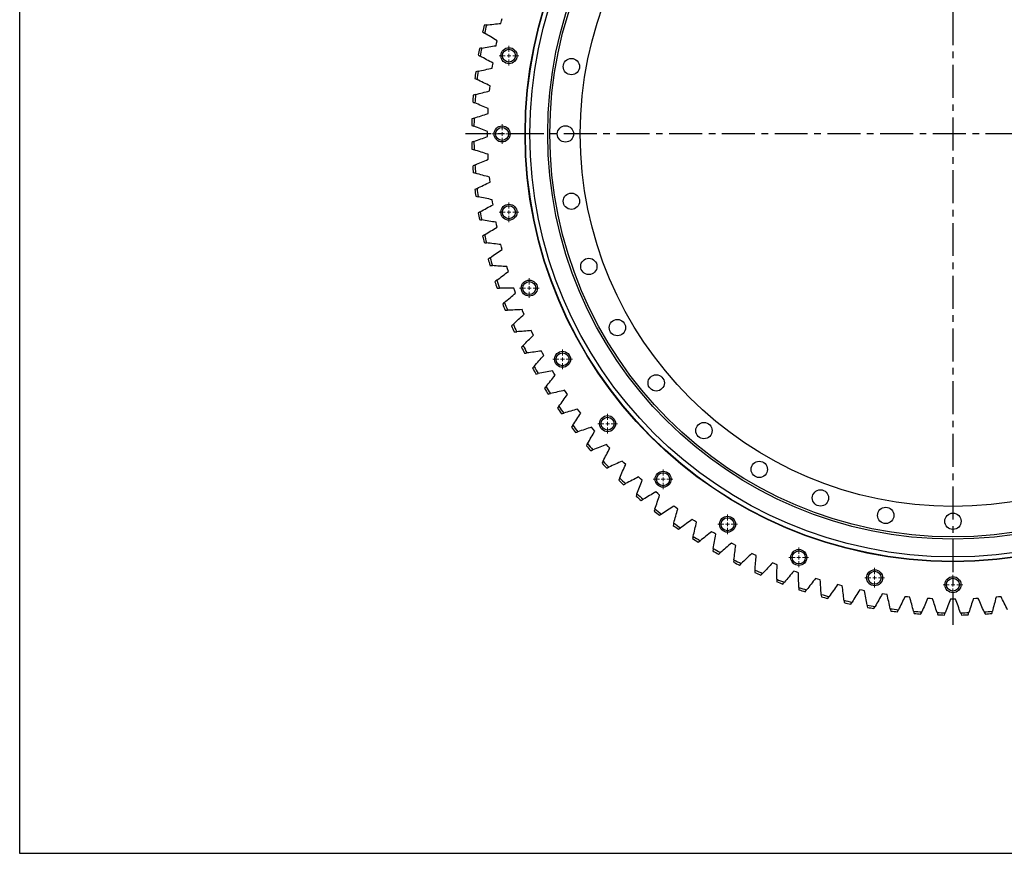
# Model space of a CAD drawing. Header units: millimetres. Extents: x -66 to 5236, y 5043 to 9389.
# Tile 1 of 12: x -66 to 1262, y 5043 to 6168. Entities that reach past the tile are written whole.
import ezdxf

# ---------------------------------------------------------------- set-up
doc = ezdxf.new("R2010")
doc.units = ezdxf.units.MM
doc.header["$LTSCALE"] = 20
doc.linetypes.add('CENTER', pattern=[10.16, 6.35, -1.27, 1.27, -1.27])

# ---------------------------------------------------------------- blocks, each defined once
blk = doc.blocks.new('SW_CENTERMARKSYMBOL_62')
at = {"color": 0, "linetype": 'Continuous', "lineweight": 18}
for p, q in [((-5, 0), (-13.25, 0)), ((0, 0), (-2.5, 0)), ((0, 5), (0, 13.25)), ((0, 0), (0, 2.5)), ((0, 0), (0, -2.5)), ((0, 0), (2.5, 0)), ((5, 0), (13.25, 0)), ((0, -5), (0, -13.25))]:
    blk.add_line(p, q, dxfattribs=at)
blk = doc.blocks.new('SW_CENTERMARKSYMBOL_68')
at = {"color": 0, "linetype": 'Continuous', "lineweight": 18}
for p, q in [((-5, 0), (-13.25, 0)), ((0, 0), (-2.5, 0)), ((0, 5), (0, 13.25)), ((0, 0), (0, 2.5)), ((0, 0), (0, -2.5)), ((0, 0), (2.5, 0)), ((5, 0), (13.25, 0)), ((0, -5), (0, -13.25))]:
    blk.add_line(p, q, dxfattribs=at)
blk = doc.blocks.new('SW_CENTERMARKSYMBOL_69')
at = {"color": 0, "linetype": 'Continuous', "lineweight": 18}
for p, q in [((-5, 0), (-13.25, 0)), ((0, 0), (-2.5, 0)), ((0, 5), (0, 13.25)), ((0, 0), (0, 2.5)), ((0, 0), (0, -2.5)), ((0, 0), (2.5, 0)), ((5, 0), (13.25, 0)), ((0, -5), (0, -13.25))]:
    blk.add_line(p, q, dxfattribs=at)
blk = doc.blocks.new('SW_CENTERMARKSYMBOL_70')
at = {"color": 0, "linetype": 'Continuous', "lineweight": 18}
for p, q in [((-5, 0), (-13.25, 0)), ((0, 0), (-2.5, 0)), ((0, 5), (0, 13.25)), ((0, 0), (0, 2.5)), ((0, 0), (0, -2.5)), ((0, 0), (2.5, 0)), ((5, 0), (13.25, 0)), ((0, -5), (0, -13.25))]:
    blk.add_line(p, q, dxfattribs=at)
blk = doc.blocks.new('SW_CENTERMARKSYMBOL_71')
at = {"color": 0, "linetype": 'Continuous', "lineweight": 18}
for p, q in [((-5, 0), (-13.25, 0)), ((0, 0), (-2.5, 0)), ((0, 5), (0, 13.25)), ((0, 0), (0, 2.5)), ((0, 0), (0, -2.5)), ((0, 0), (2.5, 0)), ((5, 0), (13.25, 0)), ((0, -5), (0, -13.25))]:
    blk.add_line(p, q, dxfattribs=at)
blk = doc.blocks.new('SW_CENTERMARKSYMBOL_72')
at = {"color": 0, "linetype": 'Continuous', "lineweight": 18}
for p, q in [((-5, 0), (-13.25, 0)), ((0, 0), (-2.5, 0)), ((0, 5), (0, 13.25)), ((0, 0), (0, 2.5)), ((0, 0), (0, -2.5)), ((0, 0), (2.5, 0)), ((5, 0), (13.25, 0)), ((0, -5), (0, -13.25))]:
    blk.add_line(p, q, dxfattribs=at)
blk = doc.blocks.new('SW_CENTERMARKSYMBOL_73')
at = {"color": 0, "linetype": 'Continuous', "lineweight": 18}
for p, q in [((-5, 0), (-13.25, 0)), ((0, 0), (-2.5, 0)), ((0, 5), (0, 13.25)), ((0, 0), (0, 2.5)), ((0, 0), (0, -2.5)), ((0, 0), (2.5, 0)), ((5, 0), (13.25, 0)), ((0, -5), (0, -13.25))]:
    blk.add_line(p, q, dxfattribs=at)
blk = doc.blocks.new('SW_CENTERMARKSYMBOL_74')
at = {"color": 0, "linetype": 'Continuous', "lineweight": 18}
for p, q in [((-5, 0), (-13.25, 0)), ((0, 0), (-2.5, 0)), ((0, 5), (0, 13.25)), ((0, 0), (0, 2.5)), ((0, 0), (0, -2.5)), ((0, 0), (2.5, 0)), ((5, 0), (13.25, 0)), ((0, -5), (0, -13.25))]:
    blk.add_line(p, q, dxfattribs=at)
blk = doc.blocks.new('SW_CENTERMARKSYMBOL_75')
at = {"color": 0, "linetype": 'Continuous', "lineweight": 18}
for p, q in [((-5, 0), (-13.25, 0)), ((0, 0), (-2.5, 0)), ((0, 5), (0, 13.25)), ((0, 0), (0, 2.5)), ((0, 0), (0, -2.5)), ((0, 0), (2.5, 0)), ((5, 0), (13.25, 0)), ((0, -5), (0, -13.25))]:
    blk.add_line(p, q, dxfattribs=at)
blk = doc.blocks.new('SW_CENTERMARKSYMBOL_76')
at = {"color": 0, "linetype": 'Continuous', "lineweight": 18}
for p, q in [((-5, 0), (-13.25, 0)), ((0, 0), (-2.5, 0)), ((0, 5), (0, 13.25)), ((0, 0), (0, 2.5)), ((0, 0), (0, -2.5)), ((0, 0), (2.5, 0)), ((5, 0), (13.25, 0)), ((0, -5), (0, -13.25))]:
    blk.add_line(p, q, dxfattribs=at)
blk = doc.blocks.new('SW_CENTERMARKSYMBOL_77')
at = {"color": 0, "linetype": 'Continuous', "lineweight": 18}
for p, q in [((-5, 0), (-13.25, 0)), ((0, 0), (-2.5, 0)), ((0, 5), (0, 13.25)), ((0, 0), (0, 2.5)), ((0, 0), (0, -2.5)), ((0, 0), (2.5, 0)), ((5, 0), (13.25, 0)), ((0, -5), (0, -13.25))]:
    blk.add_line(p, q, dxfattribs=at)

msp = doc.modelspace()

# ---------------------------------------------------------------- linework, layer by layer
at = {"linetype": 'CENTER', "ltscale": 0.35}
for p, q in [((1192.4, 6675.6), (1192.4, 5351.2)), ((1849.9, 6013.4), (534.9, 6013.4))]:
    msp.add_line(p, q, dxfattribs=at)
at = {"color": 7, "linetype": 'Continuous', "lineweight": 25}
for p, q in [((582.9, 6162.6), (583.7, 6165.9)), ((583.7, 6165.9), (584.5, 6169.2)), ((576.3, 6132.5), (576.9, 6135.8)), ((576.9, 6135.8), (577.6, 6139.2)), ((571.7, 6105.5), (572.2, 6108.9)), ((571.2, 6102.1), (571.7, 6105.5)), ((567.6, 6071.5), (567.9, 6074.9)), ((567.9, 6074.9), (568.2, 6078.3)), ((565.5, 6040.8), (565.6, 6044.2)), ((565.6, 6044.2), (565.8, 6047.6)), ((564.9, 6013.4), (564.9, 6016.8)), ((564.9, 6010), (564.9, 6013.4)), ((565.6, 5982.6), (565.5, 5986)), ((565.8, 5979.2), (565.6, 5982.6)), ((567.9, 5951.9), (567.6, 5955.3)), ((568.2, 5948.5), (567.9, 5951.9)), ((571.7, 5921.3), (571.2, 5924.7)), ((572.2, 5918), (571.7, 5921.3)), ((576.9, 5891), (576.3, 5894.3)), ((577.6, 5887.7), (576.9, 5891)), ((583.7, 5860.9), (582.9, 5864.2)), ((584.5, 5857.6), (583.7, 5860.9)), ((591.9, 5831.3), (590.9, 5834.5)), ((592.9, 5828), (591.9, 5831.3)), ((601.6, 5802), (600.4, 5805.2)), ((602.7, 5798.8), (601.6, 5802)), ((612.6, 5773.3), (611.3, 5776.4)), ((614, 5770.1), (612.6, 5773.3)), ((625.1, 5745.1), (623.7, 5748.2)), ((626.6, 5742), (625.1, 5745.1)), ((639, 5717.6), (637.4, 5720.6)), ((640.6, 5714.6), (639, 5717.6)), ((654.2, 5690.8), (652.4, 5693.7)), ((655.9, 5687.9), (654.2, 5690.8)), ((670.6, 5664.8), (668.7, 5667.6)), ((672.5, 5662), (670.6, 5664.8)), ((688.4, 5639.6), (686.3, 5642.3)), ((690.4, 5636.9), (688.4, 5639.6)), ((707.3, 5615.3), (705.2, 5618)), ((709.5, 5612.7), (707.3, 5615.3)), ((727.4, 5592), (725.2, 5594.5)), ((729.7, 5589.5), (727.4, 5592)), ((748.7, 5569.7), (746.3, 5572.1)), ((751.1, 5567.3), (748.7, 5569.7)), ((771, 5548.4), (768.5, 5550.7)), ((773.5, 5546.2), (771, 5548.4)), ((794.3, 5528.3), (791.7, 5530.5)), ((796.9, 5526.2), (794.3, 5528.3)), ((818.6, 5509.4), (815.9, 5511.4)), ((821.3, 5507.4), (818.6, 5509.4)), ((843.8, 5491.6), (840.9, 5493.5)), ((846.6, 5489.8), (843.8, 5491.6)), ((869.8, 5475.2), (866.9, 5476.9)), ((872.7, 5473.4), (869.8, 5475.2)), ((896.6, 5460), (893.6, 5461.6)), ((899.6, 5458.4), (896.6, 5460)), ((924.1, 5446.1), (921, 5447.6)), ((927.2, 5444.7), (924.1, 5446.1)), ((952.3, 5433.6), (949.1, 5435)), ((955.4, 5432.4), (952.3, 5433.6)), ((981, 5422.6), (977.8, 5423.7)), ((984.2, 5421.4), (981, 5422.6)), ((1010.2, 5412.9), (1007, 5413.9)), ((1013.5, 5411.9), (1010.2, 5412.9)), ((1039.9, 5404.7), (1036.6, 5405.5)), ((1043.2, 5403.9), (1039.9, 5404.7)), ((1070, 5397.9), (1066.6, 5398.6)), ((1073.3, 5397.3), (1070, 5397.9)), ((1100.3, 5392.7), (1097, 5393.2)), ((1103.7, 5392.2), (1100.3, 5392.7)), ((1130.9, 5388.9), (1127.5, 5389.2)), ((1134.3, 5388.6), (1130.9, 5388.9)), ((1161.6, 5386.6), (1158.2, 5386.8)), ((1165, 5386.5), (1161.6, 5386.6)), ((1192.4, 5385.9), (1189, 5385.9)), ((1195.8, 5385.9), (1192.4, 5385.9)), ((1223.2, 5386.6), (1219.8, 5386.5)), ((1226.6, 5386.8), (1223.2, 5386.6)), ((1253.9, 5388.9), (1250.5, 5388.6)), ((1257.3, 5389.2), (1253.9, 5388.9))]:
    msp.add_line(p, q, dxfattribs=at)
msp.add_lwpolyline([(-66.1, 9388.9), (5236.2, 9388.9), (5236.2, 5043), (-66.1, 5043)], close=True)
for centre, radius in [((1192.4, 6013.4), 577), ((1192.4, 6013.4), 576.5), ((1192.4, 6013.4), 570.5), ((1192.4, 6013.4), 546.5), ((1192.4, 6013.4), 543.5), ((1192.4, 6013.4), 502.5), ((593.7, 6119), 10.8), ((593.7, 6119), 8.75), ((677.9, 6104.2), 11), ((584.4, 6013.4), 10.8), ((584.4, 6013.4), 8.75), ((669.9, 6013.4), 11), ((677.9, 5922.7), 11), ((593.7, 5907.8), 10.8), ((593.7, 5907.8), 8.75), ((701.4, 5834.7), 11), ((621.1, 5805.5), 10.8), ((621.1, 5805.5), 8.75), ((739.9, 5752.2), 11), ((665.9, 5709.4), 10.8), ((665.9, 5709.4), 8.75), ((792.2, 5677.6), 11), ((726.7, 5622.6), 10.8), ((726.7, 5622.6), 8.75), ((856.6, 5613.2), 11), ((931.2, 5560.9), 11), ((801.6, 5547.7), 10.8), ((801.6, 5547.7), 8.75), ((1013.7, 5522.4), 11), ((888.4, 5486.9), 10.8), ((1101.7, 5498.9), 11), ((1192.4, 5490.9), 11), ((888.4, 5486.9), 8.75), ((984.5, 5442.1), 10.8), ((984.5, 5442.1), 8.75), ((1086.8, 5414.7), 10.8), ((1086.8, 5414.7), 8.75), ((1192.4, 5405.4), 10.8), ((1192.4, 5405.4), 8.75)]:
    msp.add_circle(centre, radius, dxfattribs=at)
for radius, start, end in [(649, 166.9474, 167.7401), (646, 166.8499, 167.8376), (649, 169.7599, 170.5526), (646, 169.6624, 170.6501), (649, 172.5724, 173.3651), (646, 172.4749, 173.4626), (649, 175.3849, 176.1776), (646, 175.2874, 176.2751), (649, 178.1974, 178.9901), (646, 178.0999, 179.0876), (649, 181.0099, 181.8026), (646, 180.9124, 181.9001), (649, 183.8224, 184.6151), (646, 183.7249, 184.7126), (649, 186.6349, 187.4276), (646, 186.5374, 187.5251), (646, 189.3499, 190.3376), (649, 189.4474, 190.2401), (649, 192.2599, 193.0526), (646, 192.1624, 193.1501), (649, 195.0724, 195.8651), (646, 194.9749, 195.9626), (646, 197.7874, 198.7751), (649, 197.8849, 198.6776), (649, 200.6974, 201.4901), (646, 200.5999, 201.5876), (649, 203.5099, 204.3026), (646, 203.4124, 204.4001), (649, 206.3224, 207.1151), (646, 206.2249, 207.2126), (649, 209.1349, 209.9276), (646, 209.0374, 210.0251), (649, 211.9474, 212.7401), (646, 211.8499, 212.8376), (649, 214.7599, 215.5526), (646, 214.6624, 215.6501), (649, 217.5724, 218.3651), (646, 217.4749, 218.4626), (649, 220.3849, 221.1776), (646, 220.2874, 221.2751), (649, 223.1974, 223.9901), (646, 223.0999, 224.0876), (649, 226.0099, 226.8026), (646, 225.9124, 226.9001), (649, 228.8224, 229.6151), (646, 228.7249, 229.7126), (649, 231.6349, 232.4276), (646, 231.5374, 232.5251), (649, 234.4474, 235.2401), (646, 234.3499, 235.3376), (646, 237.1624, 238.1501), (649, 237.2599, 238.0526), (649, 240.0724, 240.8651), (646, 239.9749, 240.9626), (649, 242.8849, 243.6776), (646, 242.7874, 243.7751), (649, 245.6974, 246.4901), (646, 245.5999, 246.5876), (646, 248.4124, 249.4001), (649, 248.5099, 249.3026), (646, 251.2249, 252.2126), (649, 251.3224, 252.1151), (646, 254.0374, 255.0251), (649, 254.1349, 254.9276), (646, 256.8499, 257.8376), (649, 256.9474, 257.7401), (646, 259.6624, 260.6501), (649, 259.7599, 260.5526), (646, 262.4749, 263.4626), (649, 262.5724, 263.3651), (646, 265.2874, 266.2751), (649, 265.3849, 266.1776), (646, 268.0999, 269.0876), (649, 268.1974, 268.9901), (646, 270.9124, 271.9001), (649, 271.0099, 271.8026), (646, 273.7249, 274.7126), (649, 273.8224, 274.6151)]:
    msp.add_arc((1192.4, 6013.4), radius, start, end, dxfattribs=at)
for points in [[(563.4, 6160.4), (569.9, 6161.2), (576.4, 6161.9), (582.9, 6162.6)], [(558.2, 6151.2), (559.1, 6150.7), (560, 6150.1), (560.9, 6149.5)], [(563.4, 6160.4), (562.3, 6160.3), (561.2, 6160.1), (560.2, 6160)], [(577.6, 6139.2), (572, 6142.6), (566.4, 6146), (560.9, 6149.5)], [(556.9, 6129.3), (555.9, 6129.2), (554.8, 6129), (553.8, 6128.8)], [(556.9, 6129.3), (563.4, 6130.5), (569.8, 6131.5), (576.3, 6132.5)], [(552.2, 6119.9), (553.1, 6119.4), (554.1, 6118.9), (555, 6118.4)], [(572.2, 6108.9), (566.4, 6112), (560.7, 6115.2), (555, 6118.4)], [(552, 6098), (550.9, 6097.8), (549.9, 6097.6), (548.9, 6097.3)], [(552, 6098), (558.4, 6099.4), (564.8, 6100.8), (571.2, 6102.1)], [(547.8, 6088.4), (548.7, 6087.9), (549.7, 6087.4), (550.6, 6087)], [(568.2, 6078.3), (562.3, 6081.1), (556.5, 6084), (550.6, 6087)], [(548.6, 6066.5), (554.9, 6068.2), (561.2, 6069.9), (567.6, 6071.5)], [(544.9, 6056.7), (545.8, 6056.3), (546.8, 6055.8), (547.8, 6055.4)], [(548.6, 6066.5), (547.6, 6066.2), (546.5, 6065.9), (545.5, 6065.6)], [(565.8, 6047.6), (559.8, 6050.2), (553.8, 6052.7), (547.8, 6055.4)], [(546.8, 6034.8), (545.8, 6034.5), (544.7, 6034.2), (543.7, 6033.8)], [(546.8, 6034.8), (553, 6036.9), (559.2, 6038.9), (565.5, 6040.8)], [(543.5, 6024.9), (544.5, 6024.5), (545.5, 6024.1), (546.5, 6023.7)], [(564.9, 6016.8), (558.7, 6019.1), (552.6, 6021.4), (546.5, 6023.7)], [(546.5, 6003.1), (545.5, 6002.8), (544.5, 6002.4), (543.5, 6002)], [(546.5, 6003.1), (552.6, 6005.5), (558.7, 6007.8), (564.9, 6010)], [(543.7, 5993), (544.7, 5992.7), (545.8, 5992.3), (546.8, 5992)], [(565.5, 5986), (559.2, 5988), (553, 5990), (546.8, 5992)], [(547.8, 5971.5), (553.8, 5974.1), (559.8, 5976.7), (565.8, 5979.2)], [(547.8, 5971.5), (546.8, 5971), (545.8, 5970.6), (544.9, 5970.2)], [(545.5, 5961.2), (546.5, 5960.9), (547.6, 5960.6), (548.6, 5960.3)], [(567.6, 5955.3), (561.2, 5956.9), (554.9, 5958.6), (548.6, 5960.3)], [(550.6, 5939.9), (556.5, 5942.8), (562.3, 5945.7), (568.2, 5948.5)], [(550.6, 5939.9), (549.7, 5939.4), (548.7, 5938.9), (547.8, 5938.4)], [(548.9, 5929.5), (549.9, 5929.3), (550.9, 5929.1), (552, 5928.8)], [(571.2, 5924.7), (564.8, 5926), (558.4, 5927.4), (552, 5928.8)], [(555, 5908.5), (554.1, 5907.9), (553.1, 5907.4), (552.2, 5906.9)], [(555, 5908.5), (560.7, 5911.7), (566.4, 5914.9), (572.2, 5918)], [(553.8, 5898), (554.8, 5897.9), (555.9, 5897.7), (556.9, 5897.5)], [(576.3, 5894.3), (569.8, 5895.3), (563.4, 5896.4), (556.9, 5897.5)], [(560.9, 5877.3), (566.4, 5880.8), (572, 5884.3), (577.6, 5887.7)], [(560.9, 5877.3), (560, 5876.8), (559.1, 5876.2), (558.2, 5875.6)], [(560.2, 5866.8), (561.2, 5866.7), (562.3, 5866.6), (563.4, 5866.5)], [(582.9, 5864.2), (576.4, 5864.9), (569.9, 5865.7), (563.4, 5866.5)], [(568.4, 5846.5), (573.7, 5850.3), (579.1, 5854), (584.5, 5857.6)], [(568.4, 5846.5), (567.5, 5845.9), (566.6, 5845.3), (565.7, 5844.7)], [(568.1, 5836), (569.2, 5835.9), (570.3, 5835.8), (571.3, 5835.8)], [(590.9, 5834.5), (584.4, 5834.9), (577.9, 5835.3), (571.3, 5835.8)], [(577.3, 5816.1), (576.5, 5815.4), (575.6, 5814.8), (574.8, 5814.1)], [(577.3, 5816.1), (582.5, 5820.1), (587.7, 5824.1), (592.9, 5828)], [(577.6, 5805.6), (578.7, 5805.6), (579.7, 5805.5), (580.8, 5805.5)], [(600.4, 5805.2), (593.9, 5805.3), (587.3, 5805.3), (580.8, 5805.5)], [(587.7, 5786.1), (592.7, 5790.4), (597.7, 5794.6), (602.7, 5798.8)], [(587.7, 5786.1), (586.9, 5785.4), (586.1, 5784.7), (585.3, 5784)], [(588.5, 5775.7), (589.6, 5775.7), (590.7, 5775.7), (591.7, 5775.7)], [(611.3, 5776.4), (604.8, 5776.1), (598.3, 5775.9), (591.7, 5775.7)], [(599.6, 5756.7), (604.3, 5761.2), (609.1, 5765.7), (614, 5770.1)], [(599.6, 5756.7), (598.8, 5756), (598.1, 5755.3), (597.3, 5754.5)], [(600.9, 5746.3), (602, 5746.4), (603.1, 5746.5), (604.1, 5746.6)], [(623.7, 5748.2), (617.2, 5747.6), (610.6, 5747), (604.1, 5746.6)], [(612.9, 5728), (617.4, 5732.7), (622, 5737.4), (626.6, 5742)], [(612.9, 5728), (612.2, 5727.2), (611.4, 5726.4), (610.7, 5725.6)], [(614.7, 5717.6), (615.8, 5717.7), (616.9, 5717.9), (617.9, 5718)], [(637.4, 5720.6), (630.9, 5719.7), (624.4, 5718.8), (617.9, 5718)], [(627.6, 5699.9), (631.9, 5704.8), (636.2, 5709.7), (640.6, 5714.6)], [(627.6, 5699.9), (626.9, 5699.1), (626.2, 5698.3), (625.5, 5697.4)], [(630, 5689.6), (631, 5689.8), (632.1, 5690), (633.1, 5690.2)], [(652.4, 5693.7), (646, 5692.5), (639.6, 5691.3), (633.1, 5690.2)], [(643.7, 5672.5), (647.7, 5677.7), (651.8, 5682.8), (655.9, 5687.9)], [(643.7, 5672.5), (643, 5671.7), (642.4, 5670.9), (641.7, 5670)], [(646.5, 5662.4), (647.6, 5662.7), (648.6, 5662.9), (649.6, 5663.1)], [(668.7, 5667.6), (662.4, 5666.1), (656, 5664.6), (649.6, 5663.1)], [(661.1, 5646), (664.8, 5651.4), (668.7, 5656.7), (672.5, 5662)], [(661.1, 5646), (660.5, 5645.1), (659.8, 5644.3), (659.2, 5643.4)], [(664.4, 5636.1), (665.4, 5636.3), (666.5, 5636.6), (667.5, 5636.9)], [(686.3, 5642.3), (680.1, 5640.5), (673.8, 5638.7), (667.5, 5636.9)], [(679.7, 5620.4), (683.2, 5625.9), (686.8, 5631.4), (690.4, 5636.9)], [(679.7, 5620.4), (679.2, 5619.5), (678.6, 5618.6), (678, 5617.7)], [(705.2, 5618), (699, 5615.8), (692.8, 5613.7), (686.6, 5611.6)], [(683.6, 5610.6), (684.6, 5610.9), (685.6, 5611.3), (686.6, 5611.6)], [(699.6, 5595.7), (702.9, 5601.4), (706.2, 5607.1), (709.5, 5612.7)], [(699.6, 5595.7), (699.1, 5594.8), (698.6, 5593.9), (698.1, 5592.9)], [(725.2, 5594.5), (719.1, 5592), (713, 5589.6), (706.9, 5587.3)], [(703.9, 5586.1), (704.9, 5586.5), (705.9, 5586.9), (706.9, 5587.3)], [(720.7, 5572), (723.7, 5577.9), (726.7, 5583.7), (729.7, 5589.5)], [(720.7, 5572), (720.2, 5571.1), (719.8, 5570.1), (719.3, 5569.2)], [(725.5, 5562.7), (726.5, 5563.1), (727.4, 5563.5), (728.4, 5564)], [(746.3, 5572.1), (740.3, 5569.3), (734.4, 5566.6), (728.4, 5564)], [(743, 5549.4), (745.6, 5555.4), (748.3, 5561.4), (751.1, 5567.3)], [(768.5, 5550.7), (762.7, 5547.7), (756.9, 5544.7), (751, 5541.7)], [(743, 5549.4), (742.5, 5548.4), (742.1, 5547.5), (741.7, 5546.5)], [(748.2, 5540.3), (749.1, 5540.8), (750.1, 5541.3), (751, 5541.7)], [(766.3, 5527.9), (768.6, 5534), (771, 5540.1), (773.5, 5546.2)], [(766.3, 5527.9), (765.9, 5526.9), (765.5, 5525.9), (765.1, 5524.9)], [(791.7, 5530.5), (786, 5527.2), (780.4, 5523.9), (774.7, 5520.6)], [(790.6, 5507.6), (792.7, 5513.8), (794.8, 5520), (796.9, 5526.2)], [(771.9, 5519.1), (772.8, 5519.6), (773.8, 5520.1), (774.7, 5520.6)], [(815.9, 5511.4), (810.4, 5507.8), (804.9, 5504.3), (799.4, 5500.7)], [(790.6, 5507.6), (790.3, 5506.6), (789.9, 5505.6), (789.6, 5504.6)], [(796.7, 5499), (797.6, 5499.6), (798.5, 5500.2), (799.4, 5500.7)], [(815.9, 5488.5), (817.7, 5494.8), (819.5, 5501.1), (821.3, 5507.4)], [(815.9, 5488.5), (815.6, 5487.5), (815.3, 5486.4), (815.1, 5485.4)], [(840.9, 5493.5), (835.7, 5489.7), (830.4, 5485.8), (825, 5482.1)], [(842.1, 5470.6), (843.6, 5477), (845.1, 5483.4), (846.6, 5489.8)], [(822.4, 5480.2), (823.3, 5480.8), (824.1, 5481.5), (825, 5482.1)], [(842.1, 5470.6), (841.9, 5469.6), (841.6, 5468.6), (841.4, 5467.5)], [(866.9, 5476.9), (861.8, 5472.8), (856.7, 5468.7), (851.5, 5464.7)], [(869.2, 5454.1), (870.3, 5460.6), (871.5, 5467), (872.7, 5473.4)], [(849, 5462.7), (849.8, 5463.4), (850.7, 5464), (851.5, 5464.7)], [(893.6, 5461.6), (888.7, 5457.2), (883.8, 5452.9), (878.9, 5448.6)], [(897, 5438.9), (897.8, 5445.4), (898.7, 5451.9), (899.6, 5458.4)], [(869.2, 5454.1), (869, 5453.1), (868.8, 5452), (868.6, 5451)], [(876.4, 5446.5), (877.2, 5447.2), (878.1, 5447.9), (878.9, 5448.6)], [(921, 5447.6), (916.4, 5443), (911.7, 5438.4), (906.9, 5433.9)], [(925.5, 5425.1), (926, 5431.6), (926.6, 5438.2), (927.2, 5444.7)], [(897, 5438.9), (896.9, 5437.9), (896.7, 5436.8), (896.6, 5435.8)], [(904.6, 5431.7), (905.4, 5432.4), (906.2, 5433.2), (906.9, 5433.9)], [(949.1, 5435), (944.7, 5430.1), (940.2, 5425.4), (935.7, 5420.6)], [(954.7, 5412.7), (954.9, 5419.3), (955.1, 5425.8), (955.4, 5432.4)], [(925.5, 5425.1), (925.5, 5424.1), (925.4, 5423), (925.3, 5421.9)], [(933.5, 5418.3), (934.3, 5419.1), (935, 5419.8), (935.7, 5420.6)], [(977.8, 5423.7), (973.6, 5418.7), (969.4, 5413.7), (965.1, 5408.7)], [(984.5, 5401.8), (984.3, 5408.3), (984.2, 5414.9), (984.2, 5421.4)], [(954.7, 5412.7), (954.7, 5411.7), (954.7, 5410.6), (954.7, 5409.5)], [(963, 5406.3), (963.7, 5407.1), (964.4, 5407.9), (965.1, 5408.7)], [(1007, 5413.9), (1003.1, 5408.7), (999.1, 5403.5), (995.1, 5398.3)], [(1014.8, 5392.3), (1014.3, 5398.9), (1013.9, 5405.4), (1013.5, 5411.9)], [(1036.6, 5405.5), (1033, 5400.1), (1029.3, 5394.7), (1025.5, 5389.4)], [(1045.4, 5384.4), (1044.7, 5390.9), (1043.9, 5397.4), (1043.2, 5403.9)], [(984.5, 5401.8), (984.5, 5400.7), (984.5, 5399.7), (984.6, 5398.6)], [(993.1, 5395.8), (993.8, 5396.6), (994.4, 5397.5), (995.1, 5398.3)], [(1014.8, 5392.3), (1014.8, 5391.3), (1014.9, 5390.2), (1015, 5389.1)], [(1066.6, 5398.6), (1063.3, 5393), (1059.8, 5387.5), (1056.3, 5381.9)], [(1076.5, 5377.9), (1075.4, 5384.4), (1074.3, 5390.8), (1073.3, 5397.3)], [(1097, 5393.2), (1093.9, 5387.4), (1090.7, 5381.7), (1087.5, 5376)], [(1107.8, 5373), (1106.4, 5379.4), (1105, 5385.8), (1103.7, 5392.2)], [(1023.6, 5386.7), (1024.3, 5387.6), (1024.9, 5388.5), (1025.5, 5389.4)], [(1045.4, 5384.4), (1045.6, 5383.3), (1045.7, 5382.2), (1045.8, 5381.2)], [(1054.6, 5379.2), (1055.2, 5380.1), (1055.7, 5381), (1056.3, 5381.9)], [(1076.5, 5377.9), (1076.7, 5376.9), (1076.9, 5375.8), (1077, 5374.8)], [(1127.5, 5389.2), (1124.7, 5383.3), (1121.8, 5377.5), (1118.9, 5371.6)], [(1139.3, 5369.6), (1137.6, 5375.9), (1135.9, 5382.2), (1134.3, 5388.6)], [(1158.2, 5386.8), (1155.7, 5380.8), (1153.1, 5374.8), (1150.4, 5368.8)], [(1171, 5367.8), (1168.9, 5374), (1167, 5380.2), (1165, 5386.5)], [(1189, 5385.9), (1186.8, 5379.7), (1184.5, 5373.6), (1182.1, 5367.5)], [(1202.7, 5367.5), (1200.4, 5373.6), (1198.1, 5379.7), (1195.8, 5385.9)], [(1219.8, 5386.5), (1217.9, 5380.2), (1215.9, 5374), (1213.8, 5367.8)], [(1234.4, 5368.8), (1231.7, 5374.8), (1229.1, 5380.8), (1226.6, 5386.8)], [(1250.5, 5388.6), (1248.9, 5382.2), (1247.2, 5375.9), (1245.5, 5369.6)], [(1266, 5371.6), (1263, 5377.5), (1260.1, 5383.3), (1257.3, 5389.2)], [(1085.9, 5373.2), (1086.4, 5374.1), (1086.9, 5375.1), (1087.5, 5376)], [(1107.8, 5373), (1108, 5371.9), (1108.3, 5370.9), (1108.5, 5369.9)], [(1117.4, 5368.8), (1117.9, 5369.7), (1118.4, 5370.7), (1118.9, 5371.6)], [(1139.3, 5369.6), (1139.6, 5368.6), (1139.9, 5367.6), (1140.2, 5366.5)], [(1149.2, 5365.9), (1149.6, 5366.8), (1150, 5367.8), (1150.4, 5368.8)], [(1171, 5367.8), (1171.3, 5366.8), (1171.7, 5365.8), (1172, 5364.7)], [(1181, 5364.5), (1181.4, 5365.5), (1181.7, 5366.5), (1182.1, 5367.5)], [(1202.7, 5367.5), (1203.1, 5366.5), (1203.5, 5365.5), (1203.9, 5364.5)], [(1212.8, 5364.7), (1213.2, 5365.8), (1213.5, 5366.8), (1213.8, 5367.8)], [(1234.4, 5368.8), (1234.8, 5367.8), (1235.2, 5366.8), (1235.7, 5365.9)], [(1244.6, 5366.5), (1244.9, 5367.6), (1245.2, 5368.6), (1245.5, 5369.6)]]:
    msp.add_open_spline(points, degree=3, dxfattribs=at)

# ---------------------------------------------------------------- block references
at = {"color": 7, "linetype": 'Continuous', "lineweight": 18}
for name, p in [('SW_CENTERMARKSYMBOL_68', (593.7, 6119)), ('SW_CENTERMARKSYMBOL_69', (584.4, 6013.4)), ('SW_CENTERMARKSYMBOL_77', (593.7, 5907.8)), ('SW_CENTERMARKSYMBOL_76', (621.1, 5805.5)), ('SW_CENTERMARKSYMBOL_75', (665.9, 5709.4)), ('SW_CENTERMARKSYMBOL_72', (726.7, 5622.6)), ('SW_CENTERMARKSYMBOL_73', (801.6, 5547.7)), ('SW_CENTERMARKSYMBOL_74', (888.4, 5486.9)), ('SW_CENTERMARKSYMBOL_70', (984.5, 5442.1)), ('SW_CENTERMARKSYMBOL_71', (1086.8, 5414.7)), ('SW_CENTERMARKSYMBOL_62', (1192.4, 5405.4))]:
    msp.add_blockref(name, p, dxfattribs=at)

doc.saveas('drawing.dxf')
